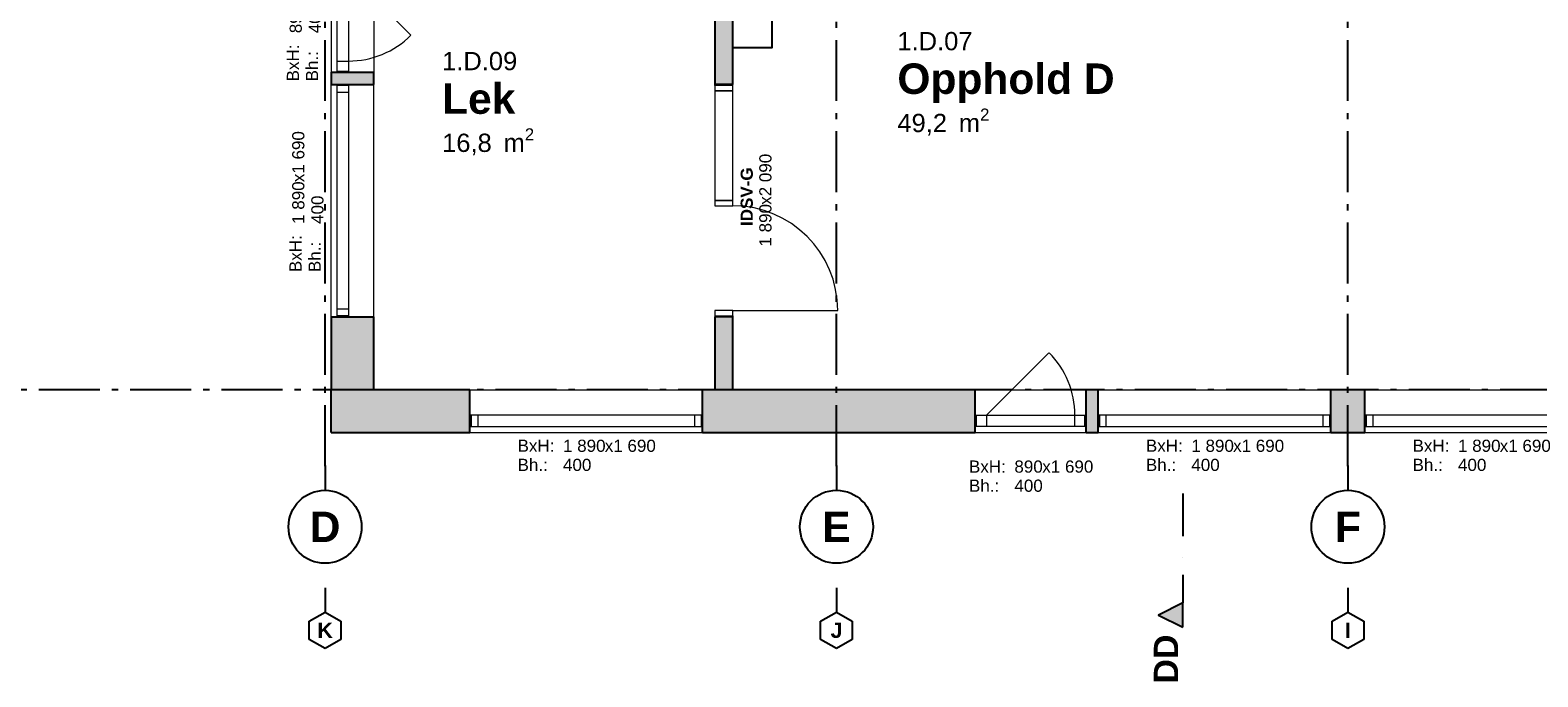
# Model space of a CAD drawing. Header units: millimetres. Extents: x 269 to 62306, y -15633 to 20300.
# Tile 2 of 90: x 12578 to 24960, y -15633 to -10319. Entities that reach past the tile are written whole.
import ezdxf
from ezdxf.enums import TextEntityAlignment as Align

# ---------------------------------------------------------------- set-up
doc = ezdxf.new("R2010")
doc.units = ezdxf.units.MM
doc.header["$LTSCALE"] = 0.5
doc.header["$MEASUREMENT"] = 0
for name, pattern in [('Akselinje', [1500, 1000, -200, 100, -200]), ('PLINE', [0]), ('Prikk & stiplet', [1340.555525, 705.555534, -352.777767, 0, -282.222223])]:
    doc.linetypes.add(name, pattern=pattern)
for name, color, linetype in [('232- Ikke-bærende yttervegger (Skravur)(Nye konstruksjoner)', 7, 'Continuous'), ('232- Ikke-bærende yttervegger(Nye konstruksjoner)', 7, 'Continuous'), ('241- Bærende innervegger (Skravur)(Nye konstruksjoner)', 7, 'Continuous'), ('241- Bærende innervegger(Nye konstruksjoner)', 7, 'Continuous'), ('244- Vinduer_ dører_ foldevegger(Nye konstruksjoner)', 7, 'Continuous'), ('68-- Inventar (løst)(Nye konstruksjoner)', 7, 'Continuous'), ('82-- Modullinjer(Nye konstruksjoner)', 7, 'Continuous'), ('852- Snittmarkør', 7, 'Continuous'), ('852- Teknisk_symbolsk informasjon_ bygning(Nye konstruksjoner)', 7, 'Continuous'), ('862- M___Nettoareal(Nye konstruksjoner)', 7, 'Continuous'), ('862- M___Nettoareal(Tekst)(Nye konstruksjoner)', 7, 'Continuous')]:
    doc.layers.add(name, color=color, linetype=linetype)
doc.layers.add('234- Vinduer_ dører_ porter(Nye konstruksjoner)', color=7, linetype='Continuous', lineweight=0)
doc.styles.add('GENERATED_STYLE_1', font='Arial.ttf')
doc.styles.add('GENERATED_STYLE_2', font='Arial Bold.ttf')

# ---------------------------------------------------------------- blocks, each defined once
blk = doc.blocks.new('Opphold D_1.D.07_38', base_point=(20576, -10732))
at = {"layer": '862- M___Nettoareal(Tekst)(Nye konstruksjoner)', "insert": (19700, -10963), "char_height": 150, "attachment_point": 1, "style": 'GENERATED_STYLE_1'}
blk.add_mtext('\\A1;{\\pql;\\pt0,100;\\fArial|b0|i0|c0|p0;\\W1.000000;49,2\\fArial|b0|i0|c0|p0;\\W1.000000;\\A1{\\H.66x;\\S^  ;}\\fArial|b0|i0|c0|p0;\\W1.000000; m\\fArial|b0|i0|c0|p0;\\W1.000000;\\A1{\\H.66x;\\S2^  ;}}', dxfattribs=at)
at = {"layer": '862- M___Nettoareal(Tekst)(Nye konstruksjoner)'}
for tag, height, style, p in [('ROOM_NUMBER', 150, 'GENERATED_STYLE_1', (19700, -10334)), ('ROOM_NAME', 250, 'GENERATED_STYLE_2', (19700, -10593))]:
    blk.add_attdef(tag, text='', height=height, dxfattribs=dict(at, style=style)).set_placement(p, align=Align.TOP_LEFT)
blk = doc.blocks.new('Lek_1.D.09_39', base_point=(16313, -10896))
at = {"layer": '862- M___Nettoareal(Tekst)(Nye konstruksjoner)', "insert": (15961, -11126), "char_height": 150, "attachment_point": 1, "style": 'GENERATED_STYLE_1'}
blk.add_mtext('\\A1;{\\pql;\\pt0,100;\\fArial|b0|i0|c0|p0;\\W1.000000;16,8\\fArial|b0|i0|c0|p0;\\W1.000000;\\A1{\\H.66x;\\S^  ;}\\fArial|b0|i0|c0|p0;\\W1.000000; m\\fArial|b0|i0|c0|p0;\\W1.000000;\\A1{\\H.66x;\\S2^  ;}}', dxfattribs=at)
at = {"layer": '862- M___Nettoareal(Tekst)(Nye konstruksjoner)'}
for tag, height, style, p in [('ROOM_NUMBER', 150, 'GENERATED_STYLE_1', (15961, -10498)), ('ROOM_NAME', 250, 'GENERATED_STYLE_2', (15961, -10756))]:
    blk.add_attdef(tag, text='', height=height, dxfattribs=dict(at, style=style)).set_placement(p, align=Align.TOP_LEFT)
blk = doc.blocks.new('Vindu_5')
at = {"layer": '234- Vinduer_ dører_ porter(Nye konstruksjoner)', "linetype": 'PLINE'}
for p, q in [((-955, 50), (955, 50)), ((-955, 0), (-945, 0)), ((-945, 0), (-889, 0)), ((-945, -92), (-945, 0)), ((-889, 0), (-889, -92)), ((-889, 0), (889, 0)), ((889, -92), (889, 0)), ((889, 0), (945, 0)), ((945, 0), (955, 0)), ((945, -92), (945, 0)), ((-945, -92), (-955, -92)), ((-889, -92), (-945, -92)), ((889, -92), (-889, -92)), ((945, -92), (889, -92)), ((955, -92), (945, -92)), ((-955, -300), (955, -300))]:
    blk.add_line(p, q, dxfattribs=at)
at = {"layer": '244- Vinduer_ dører_ foldevegger(Nye konstruksjoner)', "linetype": 'PLINE'}
for p, q in [((-955, 50), (-955, 0)), ((-955, 0), (-955, -92)), ((-955, 0), (-955, -92)), ((955, 50), (955, 0)), ((955, 0), (955, -92)), ((955, 0), (955, -92)), ((-955, -92), (-955, -300)), ((955, -92), (955, -300))]:
    blk.add_line(p, q, dxfattribs=at)
blk = doc.blocks.new('Vindustempel')
at = {"layer": '852- Teknisk_symbolsk informasjon_ bygning(Nye konstruksjoner)', "char_height": 100, "attachment_point": 1, "rotation": 180, "style": 'GENERATED_STYLE_1'}
for s, insert in [('\\A1;{\\pql;\\pt0,100;\\fArial|b0|i0|c0|p0;\\W1.000000;400\\fArial|b0|i0|c0|p0;\\W1.000000;\\A1{\\H.66x;\\S^  ;}\\fArial|b0|i0|c0|p0;\\W1.000000;\\fArial|b0|i0|c0|p0;\\W1.000000;\\A1{\\H.66x;\\S^  ;}}', (191, 216)), ('\\A1;{\\pql;\\pt0,100;\\fArial|b0|i0|c0|p0;\\W1.000000;x1\xa0690\\fArial|b0|i0|c0|p0;\\W1.000000;\\A1{\\H.66x;\\S^  ;}\\fArial|b0|i0|c0|p0;\\W1.000000;\\fArial|b0|i0|c0|p0;\\W1.000000;\\A1{\\H.66x;\\S^  ;}}', (-152, 59)), ('\\A1;{\\pql;\\pt0,100;\\fArial|b0|i0|c0|p0;\\W1.000000;1\xa0890\\fArial|b0|i0|c0|p0;\\W1.000000;\\A1{\\H.66x;\\S^  ;}\\fArial|b0|i0|c0|p0;\\W1.000000;\\fArial|b0|i0|c0|p0;\\W1.000000;\\A1{\\H.66x;\\S^  ;}}', (191, 59))]:
    blk.add_mtext(s, dxfattribs=dict(at, insert=insert))
at = {"layer": '852- Teknisk_symbolsk informasjon_ bygning(Nye konstruksjoner)', "style": 'GENERATED_STYLE_1'}
for tag, p in [('strSillPrefix', (564, 170)), ('strUnitPrefix', (564, 13))]:
    blk.add_attdef(tag, text='', height=100, rotation=180, dxfattribs=at).set_placement(p, align=Align.TOP_LEFT)
blk = doc.blocks.new('Vindu_8')
at = {"layer": '234- Vinduer_ dører_ porter(Nye konstruksjoner)', "linetype": 'PLINE'}
for p, q in [((-363, 0), (150, 513)), ((-455, 208), (455, 208)), ((-455, 0), (-445, 0)), ((-445, 0), (-363, 0)), ((-445, -92), (-445, 0)), ((-363, 0), (-363, -92)), ((-363, 0), (363, 0)), ((363, -92), (363, 0)), ((363, 0), (445, 0)), ((445, 0), (455, 0)), ((445, -92), (445, 0)), ((-445, -92), (-455, -92)), ((-363, -92), (-445, -92)), ((363, -92), (-363, -92)), ((445, -92), (363, -92)), ((455, -92), (445, -92)), ((-455, -142), (455, -142))]:
    blk.add_line(p, q, dxfattribs=at)
blk.add_arc((-363, 0), 726, 0, 45, dxfattribs=at)
at = {"layer": '244- Vinduer_ dører_ foldevegger(Nye konstruksjoner)', "linetype": 'PLINE'}
for p, q in [((-455, 0), (-455, 208)), ((455, 0), (455, 208)), ((-455, -92), (-455, 0)), ((-455, -92), (-455, 0)), ((455, -92), (455, 0)), ((455, -92), (455, 0)), ((-455, -142), (-455, -92)), ((455, -142), (455, -92))]:
    blk.add_line(p, q, dxfattribs=at)
blk = doc.blocks.new('Vindustempel_8')
at = {"layer": '852- Teknisk_symbolsk informasjon_ bygning(Nye konstruksjoner)', "char_height": 100, "attachment_point": 1, "rotation": 180, "style": 'GENERATED_STYLE_1'}
for s, insert in [('\\A1;{\\pql;\\pt0,100;\\fArial|b0|i0|c0|p0;\\W1.000000;400\\fArial|b0|i0|c0|p0;\\W1.000000;\\A1{\\H.66x;\\S^  ;}\\fArial|b0|i0|c0|p0;\\W1.000000;\\fArial|b0|i0|c0|p0;\\W1.000000;\\A1{\\H.66x;\\S^  ;}}', (134, 387)), ('\\A1;{\\pql;\\pt0,100;\\fArial|b0|i0|c0|p0;\\W1.000000;x1\xa0690\\fArial|b0|i0|c0|p0;\\W1.000000;\\A1{\\H.66x;\\S^  ;}\\fArial|b0|i0|c0|p0;\\W1.000000;\\fArial|b0|i0|c0|p0;\\W1.000000;\\A1{\\H.66x;\\S^  ;}}', (-95, 230)), ('\\A1;{\\pql;\\pt0,100;\\fArial|b0|i0|c0|p0;\\W1.000000;890\\fArial|b0|i0|c0|p0;\\W1.000000;\\A1{\\H.66x;\\S^  ;}\\fArial|b0|i0|c0|p0;\\W1.000000;\\fArial|b0|i0|c0|p0;\\W1.000000;\\A1{\\H.66x;\\S^  ;}}', (134, 230))]:
    blk.add_mtext(s, dxfattribs=dict(at, insert=insert))
at = {"layer": '852- Teknisk_symbolsk informasjon_ bygning(Nye konstruksjoner)', "style": 'GENERATED_STYLE_1'}
for tag, p in [('strSillPrefix', (507, 341)), ('strUnitPrefix', (507, 184))]:
    blk.add_attdef(tag, text='', height=100, rotation=180, dxfattribs=at).set_placement(p, align=Align.TOP_LEFT)
blk = doc.blocks.new('Vindustempel_2')
at = {"layer": '852- Teknisk_symbolsk informasjon_ bygning(Nye konstruksjoner)', "char_height": 100, "attachment_point": 1, "style": 'GENERATED_STYLE_1'}
for s, insert in [('\\A1;{\\pql;\\pt0,100;\\fArial|b0|i0|c0|p0;\\W1.000000;1\xa0890\\fArial|b0|i0|c0|p0;\\W1.000000;\\A1{\\H.66x;\\S^  ;}\\fArial|b0|i0|c0|p0;\\W1.000000;\\fArial|b0|i0|c0|p0;\\W1.000000;\\A1{\\H.66x;\\S^  ;}}', (-191, 320)), ('\\A1;{\\pql;\\pt0,100;\\fArial|b0|i0|c0|p0;\\W1.000000;x1\xa0690\\fArial|b0|i0|c0|p0;\\W1.000000;\\A1{\\H.66x;\\S^  ;}\\fArial|b0|i0|c0|p0;\\W1.000000;\\fArial|b0|i0|c0|p0;\\W1.000000;\\A1{\\H.66x;\\S^  ;}}', (152, 320)), ('\\A1;{\\pql;\\pt0,100;\\fArial|b0|i0|c0|p0;\\W1.000000;400\\fArial|b0|i0|c0|p0;\\W1.000000;\\A1{\\H.66x;\\S^  ;}\\fArial|b0|i0|c0|p0;\\W1.000000;\\fArial|b0|i0|c0|p0;\\W1.000000;\\A1{\\H.66x;\\S^  ;}}', (-191, 163))]:
    blk.add_mtext(s, dxfattribs=dict(at, insert=insert))
at = {"layer": '852- Teknisk_symbolsk informasjon_ bygning(Nye konstruksjoner)', "style": 'GENERATED_STYLE_1'}
for tag, p in [('strUnitPrefix', (-564, 320)), ('strSillPrefix', (-564, 163))]:
    blk.add_attdef(tag, text='', height=100, dxfattribs=at).set_placement(p, align=Align.TOP_LEFT)
blk = doc.blocks.new('Vindustempel_7')
at = {"layer": '852- Teknisk_symbolsk informasjon_ bygning(Nye konstruksjoner)', "char_height": 100, "attachment_point": 1, "style": 'GENERATED_STYLE_1'}
for s, insert in [('\\A1;{\\pql;\\pt0,100;\\fArial|b0|i0|c0|p0;\\W1.000000;890\\fArial|b0|i0|c0|p0;\\W1.000000;\\A1{\\H.66x;\\S^  ;}\\fArial|b0|i0|c0|p0;\\W1.000000;\\fArial|b0|i0|c0|p0;\\W1.000000;\\A1{\\H.66x;\\S^  ;}}', (-134, 341)), ('\\A1;{\\pql;\\pt0,100;\\fArial|b0|i0|c0|p0;\\W1.000000;x1\xa0690\\fArial|b0|i0|c0|p0;\\W1.000000;\\A1{\\H.66x;\\S^  ;}\\fArial|b0|i0|c0|p0;\\W1.000000;\\fArial|b0|i0|c0|p0;\\W1.000000;\\A1{\\H.66x;\\S^  ;}}', (95, 341)), ('\\A1;{\\pql;\\pt0,100;\\fArial|b0|i0|c0|p0;\\W1.000000;400\\fArial|b0|i0|c0|p0;\\W1.000000;\\A1{\\H.66x;\\S^  ;}\\fArial|b0|i0|c0|p0;\\W1.000000;\\fArial|b0|i0|c0|p0;\\W1.000000;\\A1{\\H.66x;\\S^  ;}}', (-134, 184))]:
    blk.add_mtext(s, dxfattribs=dict(at, insert=insert))
at = {"layer": '852- Teknisk_symbolsk informasjon_ bygning(Nye konstruksjoner)', "style": 'GENERATED_STYLE_1'}
for tag, p in [('strUnitPrefix', (-507, 341)), ('strSillPrefix', (-507, 184))]:
    blk.add_attdef(tag, text='', height=100, dxfattribs=at).set_placement(p, align=Align.TOP_LEFT)
blk = doc.blocks.new('Dør med sidefelt på side 2_10')
at = {"layer": '234- Vinduer_ dører_ porter(Nye konstruksjoner)', "linetype": 'PLINE'}
for p, q in [((902, 0), (902, 860)), ((-945, 0), (-955, 0)), ((-955, 0), (-955, -150)), ((-902, 0), (-945, 0)), ((-945, 0), (-945, -150)), ((-902, -150), (-902, 0)), ((42, 0), (-1, 0)), ((-1, 0), (-1, -150)), ((42, -150), (42, 0)), ((945, 0), (902, 0)), ((902, 0), (902, -150)), ((945, 0), (955, 0)), ((945, -150), (945, 0)), ((955, 0), (955, -150)), ((-945, -150), (-955, -150)), ((-945, -150), (-902, -150)), ((-1, -150), (42, -150)), ((902, -150), (945, -150)), ((945, -150), (955, -150))]:
    blk.add_line(p, q, dxfattribs=at)
at = {"layer": '234- Vinduer_ dører_ porter(Nye konstruksjoner)', "linetype": 'PLINE', "flags": 128}
blk.add_lwpolyline([(-902, -150), (-1, -150), (-1, 0), (-902, 0)], close=True, dxfattribs=at)
at = {"layer": '234- Vinduer_ dører_ porter(Nye konstruksjoner)', "linetype": 'PLINE'}
blk.add_arc((902, 0), 860, 90, 180, dxfattribs=at)
at = {"layer": '244- Vinduer_ dører_ foldevegger(Nye konstruksjoner)', "linetype": 'PLINE'}
for p, q in [((-955, 0), (-955, -150)), ((-955, 0), (-955, -150)), ((955, 0), (955, -150)), ((955, 0), (955, -150))]:
    blk.add_line(p, q, dxfattribs=at)
blk = doc.blocks.new('Dørstempel_18')
at = {"layer": '852- Teknisk_symbolsk informasjon_ bygning(Nye konstruksjoner)', "char_height": 100, "attachment_point": 1, "style": 'GENERATED_STYLE_1'}
for s, insert in [('\\A1;{\\pql;\\pt0,100;\\fArial|b0|i0|c0|p0;\\W1.000000;1\xa0890\\fArial|b0|i0|c0|p0;\\W1.000000;\\A1{\\H.66x;\\S^  ;}\\fArial|b0|i0|c0|p0;\\W1.000000;\\fArial|b0|i0|c0|p0;\\W1.000000;\\A1{\\H.66x;\\S^  ;}}', (-377, -366)), ('\\A1;{\\pql;\\pt0,100;\\fArial|b0|i0|c0|p0;\\W1.000000;x2\xa0090\\fArial|b0|i0|c0|p0;\\W1.000000;\\A1{\\H.66x;\\S^  ;}\\fArial|b0|i0|c0|p0;\\W1.000000;\\fArial|b0|i0|c0|p0;\\W1.000000;\\A1{\\H.66x;\\S^  ;}}', (-34, -366))]:
    blk.add_mtext(s, dxfattribs=dict(at, insert=insert))
at = {"layer": '852- Teknisk_symbolsk informasjon_ bygning(Nye konstruksjoner)', "style": 'GENERATED_STYLE_2'}
blk.add_attdef('AC_WIDO_ID', text='', height=100, dxfattribs=at).set_placement((0, -310), align=Align.BOTTOM_CENTER)
blk = doc.blocks.new('Standard grid marker_5')
at = {"layer": '82-- Modullinjer(Nye konstruksjoner)', "linetype": 'Akselinje'}
blk.add_line((200, 0), (53500, 0), dxfattribs=at)
at = {"layer": '82-- Modullinjer(Nye konstruksjoner)', "style": 'GENERATED_STYLE_2'}
blk.add_attdef('AC_MarkerText_1', text='', height=250, rotation=180, dxfattribs=at).set_placement((54000, -239), align=Align.TOP_CENTER)
blk = doc.blocks.new('Standard grid marker_6')
at = {"layer": '82-- Modullinjer(Nye konstruksjoner)', "linetype": 'Akselinje'}
for p, q in [((200, 0), (0, 0)), ((200, 0), (13900, 0)), ((13900, 0), (14100, 0))]:
    blk.add_line(p, q, dxfattribs=at)
at = {"layer": '82-- Modullinjer(Nye konstruksjoner)', "linetype": 'PLINE'}
blk.add_circle((-300, 0), 300, dxfattribs=at)
at = {"layer": '82-- Modullinjer(Nye konstruksjoner)', "linetype": 'Akselinje'}
blk.add_point((200, 0), dxfattribs=at)
blk.add_point((200, 0), dxfattribs=at)
at = {"layer": '82-- Modullinjer(Nye konstruksjoner)', "style": 'GENERATED_STYLE_2'}
blk.add_attdef('AC_MarkerText_1', text='', height=250, rotation=270, dxfattribs=at).set_placement((-118, -57), align=Align.TOP_CENTER)
blk = doc.blocks.new('Standard grid marker_10')
at = {"layer": '82-- Modullinjer(Nye konstruksjoner)', "linetype": 'PLINE'}
for p, q in [((275, 130), (200, 0)), ((425, 130), (275, 130)), ((500, 0), (425, 130)), ((200, 0), (275, -130)), ((425, -130), (500, 0)), ((275, -130), (425, -130))]:
    blk.add_line(p, q, dxfattribs=at)
at = {"layer": '82-- Modullinjer(Nye konstruksjoner)', "linetype": 'Akselinje'}
for p, q in [((0, 0), (200, 0)), ((0, 0), (0, 0)), ((200, 0), (200, 0))]:
    blk.add_line(p, q, dxfattribs=at)
blk.add_point((200, 0), dxfattribs=at)
blk.add_point((200, 0), dxfattribs=at)
at = {"layer": '82-- Modullinjer(Nye konstruksjoner)', "style": 'GENERATED_STYLE_2'}
blk.add_attdef('AC_MarkerText_1', text='', height=125, rotation=90, dxfattribs=at).set_placement((259, -29), align=Align.TOP_CENTER)

msp = doc.modelspace()

# ---------------------------------------------------------------- hatches: boundary and pattern name
at = {"layer": '232- Ikke-bærende yttervegger (Skravur)(Nye konstruksjoner)', "linetype": 'Continuous'}
for points in [[(15050, -10765), (15400, -10765), (15400, -10665), (15050, -10665)], [(15050, -13275), (15400, -13275), (15400, -12675), (15050, -12675)], [(15050, -13625), (15400, -13275), (15050, -13275)], [(15400, -13275), (15050, -13625), (15400, -13625)], [(15400, -13625), (16190, -13625), (16190, -13275), (15400, -13275)], [(18100, -13275), (18100, -13625), (20340, -13625), (20340, -13275)], [(21350, -13275), (21250, -13275), (21250, -13625), (21350, -13625)], [(23260, -13275), (23260, -13625), (23540, -13625), (23540, -13275)]]:
    msp.add_hatch(color=256, dxfattribs=at).paths.add_polyline_path(points)
at = {"layer": '241- Bærende innervegger (Skravur)(Nye konstruksjoner)', "linetype": 'Continuous'}
for points in [[(18350, -7275), (18200, -7275), (18200, -10765), (18350, -10765)], [(18200, -12675), (18200, -13275), (18350, -13275), (18350, -12675)]]:
    msp.add_hatch(color=256, dxfattribs=at).paths.add_polyline_path(points)
at = {"layer": '852- Snittmarkør', "linetype": 'Continuous'}
msp.add_hatch(color=256, dxfattribs=at).paths.add_polyline_path([(22045.6, -15225), (22045.6, -15025), (21845.6, -15125)])

# ---------------------------------------------------------------- linework, layer by layer
at = {"layer": '232- Ikke-bærende yttervegger(Nye konstruksjoner)', "linetype": 'PLINE'}
for p, q in [((15050, -10665), (15100, -10665)), ((15050, -10765), (15100, -10765)), ((15100, -10665), (15192, -10665)), ((15100, -10765), (15192, -10765)), ((15192, -10665), (15400, -10665)), ((15192, -10765), (15400, -10765)), ((15050, -12675), (15100, -12675)), ((15100, -12675), (15192, -12675)), ((15192, -12675), (15400, -12675)), ((16190, -13483), (16190, -13275)), ((18100, -13483), (18100, -13275)), ((20340, -13483), (20340, -13275)), ((21250, -13483), (21250, -13275)), ((21350, -13483), (21350, -13275)), ((23260, -13483), (23260, -13275)), ((23540, -13483), (23540, -13275)), ((16190, -13575), (16190, -13483)), ((18100, -13575), (18100, -13483)), ((20340, -13575), (20340, -13483)), ((21250, -13575), (21250, -13483)), ((21350, -13575), (21350, -13483)), ((23260, -13575), (23260, -13483)), ((23540, -13575), (23540, -13483)), ((16190, -13625), (16190, -13575)), ((18100, -13625), (18100, -13575)), ((20340, -13625), (20340, -13575)), ((21250, -13625), (21250, -13575)), ((21350, -13625), (21350, -13575)), ((23260, -13625), (23260, -13575)), ((23540, -13625), (23540, -13575))]:
    msp.add_line(p, q, dxfattribs=at)
at = {"layer": '232- Ikke-bærende yttervegger(Nye konstruksjoner)', "linetype": 'PLINE', "flags": 128}
for points in [[(15050, -10665), (15050, -10765)], [(15400, -10765), (15400, -10665)], [(15050, -12675), (15050, -13275)], [(15400, -13275), (15400, -12675)], [(15050, -13625), (15050, -13275)], [(16190, -13275), (15400, -13275)], [(18200, -13275), (18100, -13275)], [(20340, -13275), (18350, -13275)], [(21350, -13275), (21250, -13275)], [(23540, -13275), (23260, -13275)], [(15050, -13625), (16190, -13625)], [(18100, -13625), (20340, -13625)], [(21250, -13625), (21350, -13625)], [(23260, -13625), (23540, -13625)]]:
    msp.add_lwpolyline(points, dxfattribs=at)
at = {"layer": '241- Bærende innervegger(Nye konstruksjoner)', "linetype": 'PLINE'}
for p, q in [((18350, -10765), (18200, -10765)), ((18350, -12675), (18200, -12675))]:
    msp.add_line(p, q, dxfattribs=at)
at = {"layer": '241- Bærende innervegger(Nye konstruksjoner)', "linetype": 'PLINE', "flags": 128}
for points in [[(18200, -7275), (18200, -10765)], [(18350, -10765), (18350, -7275)], [(18200, -12675), (18200, -13275)], [(18350, -13275), (18350, -12675)]]:
    msp.add_lwpolyline(points, dxfattribs=at)
at = {"layer": '68-- Inventar (løst)(Nye konstruksjoner)', "linetype": 'PLINE', "flags": 128}
msp.add_lwpolyline([(18670, -10035), (18670, -10465), (18350, -10465), (18350, -10035)], close=True, dxfattribs=at)
at = {"layer": '852- Snittmarkør', "linetype": 'Prikk & stiplet'}
msp.add_line((22045.6, -14125), (22045.6, -15025), dxfattribs=at)
at = {"layer": '852- Snittmarkør', "linetype": 'PLINE', "flags": 128}
msp.add_lwpolyline([(22045.6, -15225), (22045.6, -15025), (21845.6, -15125)], close=True, dxfattribs=at)

# ---------------------------------------------------------------- block references
at = {"layer": '244- Vinduer_ dører_ foldevegger(Nye konstruksjoner)', "linetype": 'PLINE', "zscale": 1000}
for name, p, rotation in [('Vindu_8', (15192, -10210), 270), ('Vindu_5', (15100, -11720), 90), ('Dør med sidefelt på side 2_10', (18350, -11720), 270)]:
    msp.add_blockref(name, p, dxfattribs=dict(at, rotation=rotation))
msp.add_blockref('Vindu_8', (20795, -13483), dxfattribs=at)
at = {"layer": '244- Vinduer_ dører_ foldevegger(Nye konstruksjoner)', "linetype": 'PLINE', "xscale": -1, "zscale": 1000, "rotation": 180}
for p in [(17145, -13575), (22305, -13575), (24495, -13575)]:
    msp.add_blockref('Vindu_5', p, dxfattribs=at)
at = {"layer": '82-- Modullinjer(Nye konstruksjoner)', "linetype": 'PLINE'}
ref = msp.add_blockref('Standard grid marker_6', (15000, -14100), dxfattribs=dict(at, zscale=1000, rotation=90))
ref.add_attrib('AC_MarkerText_1', 'D', dxfattribs={"color": 8, "height": 250, "rotation": 360, "style": 'GENERATED_STYLE_2'}).set_placement((15000, -14275), align=Align.TOP_CENTER)
ref = msp.add_blockref('Standard grid marker_6', (19200, -14100), dxfattribs=dict(at, zscale=1000, rotation=90))
ref.add_attrib('AC_MarkerText_1', 'E', dxfattribs={"color": 8, "height": 250, "rotation": 360, "style": 'GENERATED_STYLE_2'}).set_placement((19200, -14275), align=Align.TOP_CENTER)
ref = msp.add_blockref('Standard grid marker_6', (23400, -14100), dxfattribs=dict(at, zscale=1000, rotation=90))
ref.add_attrib('AC_MarkerText_1', 'F', dxfattribs={"color": 8, "height": 250, "rotation": 360, "style": 'GENERATED_STYLE_2'}).set_placement((23400, -14275), align=Align.TOP_CENTER)
at = {"layer": '82-- Modullinjer(Nye konstruksjoner)', "linetype": 'PLINE', "zscale": 1000, "rotation": 180}
msp.add_blockref('Standard grid marker_5', (54600, -13275), dxfattribs=at)
at = {"layer": '82-- Modullinjer(Nye konstruksjoner)', "linetype": 'PLINE'}
ref = msp.add_blockref('Standard grid marker_10', (15000, -14900), dxfattribs=dict(at, xscale=-1, zscale=1000, rotation=90))
ref.add_attrib('AC_MarkerText_1', 'K', dxfattribs={"color": 8, "height": 125, "style": 'GENERATED_STYLE_2'}).set_placement((15000, -15187.5), align=Align.TOP_CENTER)
ref = msp.add_blockref('Standard grid marker_10', (19200, -14900), dxfattribs=dict(at, xscale=-1, zscale=1000, rotation=90))
ref.add_attrib('AC_MarkerText_1', 'J', dxfattribs={"color": 8, "height": 125, "style": 'GENERATED_STYLE_2'}).set_placement((19200, -15187.5), align=Align.TOP_CENTER)
ref = msp.add_blockref('Standard grid marker_10', (23400, -14900), dxfattribs=dict(at, xscale=-1, zscale=1000, rotation=90))
ref.add_attrib('AC_MarkerText_1', 'I', dxfattribs={"color": 8, "height": 125, "style": 'GENERATED_STYLE_2'}).set_placement((23400, -15187.5), align=Align.TOP_CENTER)
at = {"layer": '852- Teknisk_symbolsk informasjon_ bygning(Nye konstruksjoner)'}
ref = msp.add_blockref('Vindustempel_7', (15050, -10210), dxfattribs=dict(at, rotation=90))
ref.add_attrib('strUnitPrefix', 'BxH:', dxfattribs={"color": 7, "height": 100, "rotation": 90, "style": 'GENERATED_STYLE_1'}).set_placement((14685.7, -10739.8), align=Align.TOP_LEFT)
ref.add_attrib('strSillPrefix', 'Bh.:', dxfattribs={"color": 7, "height": 100, "rotation": 90, "style": 'GENERATED_STYLE_1'}).set_placement((14842.9, -10739.8), align=Align.TOP_LEFT)
ref = msp.add_blockref('Vindustempel_2', (15050, -11720), dxfattribs=dict(at, rotation=90))
ref.add_attrib('strUnitPrefix', 'BxH:', dxfattribs={"color": 7, "height": 100, "rotation": 90, "style": 'GENERATED_STYLE_1'}).set_placement((14707.1, -12307), align=Align.TOP_LEFT)
ref.add_attrib('strSillPrefix', 'Bh.:', dxfattribs={"color": 7, "height": 100, "rotation": 90, "style": 'GENERATED_STYLE_1'}).set_placement((14864.3, -12307), align=Align.TOP_LEFT)
ref = msp.add_blockref('Dørstempel_18', (18200, -11720), dxfattribs=dict(at, rotation=90))
ref.add_attrib('AC_WIDO_ID', 'IDSV-G', dxfattribs={"color": 7, "height": 100, "rotation": 90, "style": 'GENERATED_STYLE_2'}).set_placement((18542.9, -11687.5), align=Align.BOTTOM_CENTER)
ref = msp.add_blockref('Vindustempel', (17145, -13625), dxfattribs=dict(at, rotation=180))
ref.add_attrib('strUnitPrefix', 'BxH:', dxfattribs={"color": 7, "height": 100, "rotation": 360, "style": 'GENERATED_STYLE_1'}).set_placement((16580.8, -13683.6), align=Align.TOP_LEFT)
ref.add_attrib('strSillPrefix', 'Bh.:', dxfattribs={"color": 7, "height": 100, "rotation": 360, "style": 'GENERATED_STYLE_1'}).set_placement((16580.8, -13840.7), align=Align.TOP_LEFT)
ref = msp.add_blockref('Vindustempel', (22305, -13625), dxfattribs=dict(at, rotation=180))
ref.add_attrib('strUnitPrefix', 'BxH:', dxfattribs={"color": 7, "height": 100, "rotation": 360, "style": 'GENERATED_STYLE_1'}).set_placement((21740.8, -13683.6), align=Align.TOP_LEFT)
ref.add_attrib('strSillPrefix', 'Bh.:', dxfattribs={"color": 7, "height": 100, "rotation": 360, "style": 'GENERATED_STYLE_1'}).set_placement((21740.8, -13840.7), align=Align.TOP_LEFT)
ref = msp.add_blockref('Vindustempel', (24495, -13625), dxfattribs=dict(at, rotation=180))
ref.add_attrib('strUnitPrefix', 'BxH:', dxfattribs={"color": 7, "height": 100, "rotation": 360, "style": 'GENERATED_STYLE_1'}).set_placement((23930.8, -13683.6), align=Align.TOP_LEFT)
ref.add_attrib('strSillPrefix', 'Bh.:', dxfattribs={"color": 7, "height": 100, "rotation": 360, "style": 'GENERATED_STYLE_1'}).set_placement((23930.8, -13840.7), align=Align.TOP_LEFT)
ref = msp.add_blockref('Vindustempel_8', (20795, -13625), dxfattribs=dict(at, rotation=180))
ref.add_attrib('strUnitPrefix', 'BxH:', dxfattribs={"color": 7, "height": 100, "rotation": 360, "style": 'GENERATED_STYLE_1'}).set_placement((20288, -13855), align=Align.TOP_LEFT)
ref.add_attrib('strSillPrefix', 'Bh.:', dxfattribs={"color": 7, "height": 100, "rotation": 360, "style": 'GENERATED_STYLE_1'}).set_placement((20288, -14012.1), align=Align.TOP_LEFT)
at = {"layer": '862- M___Nettoareal(Nye konstruksjoner)', "linetype": 'Continuous'}
ref = msp.add_blockref('Opphold D_1.D.07_38', (20576, -10731.9), dxfattribs=at)
ref.add_attrib('ROOM_NAME', 'Opphold D', dxfattribs={"layer": '862- M___Nettoareal(Tekst)(Nye konstruksjoner)', "color": 7, "height": 250, "style": 'GENERATED_STYLE_2'}).set_placement((19700, -10592.6), align=Align.TOP_LEFT)
ref.add_attrib('ROOM_NUMBER', '1.D.07', dxfattribs={"layer": '862- M___Nettoareal(Tekst)(Nye konstruksjoner)', "color": 7, "height": 150, "style": 'GENERATED_STYLE_1'}).set_placement((19700, -10334), align=Align.TOP_LEFT)
ref = msp.add_blockref('Lek_1.D.09_39', (16313.2, -10895.7), dxfattribs=at)
ref.add_attrib('ROOM_NAME', 'Lek', dxfattribs={"layer": '862- M___Nettoareal(Tekst)(Nye konstruksjoner)', "color": 7, "height": 250, "style": 'GENERATED_STYLE_2'}).set_placement((15961, -10756.4), align=Align.TOP_LEFT)
ref.add_attrib('ROOM_NUMBER', '1.D.09', dxfattribs={"layer": '862- M___Nettoareal(Tekst)(Nye konstruksjoner)', "color": 7, "height": 150, "style": 'GENERATED_STYLE_1'}).set_placement((15961, -10497.9), align=Align.TOP_LEFT)

# ---------------------------------------------------------------- texts
at = {"layer": '852- Snittmarkør', "insert": (22005.6, -15285), "char_height": 200, "attachment_point": 9, "rotation": 90, "style": 'GENERATED_STYLE_2'}
msp.add_mtext('\\A1;{\\pqr;\\pt0;\\fArial|b1|i0|c0|p0;\\W1.000000;DD}', dxfattribs=at)

doc.saveas('drawing.dxf')
